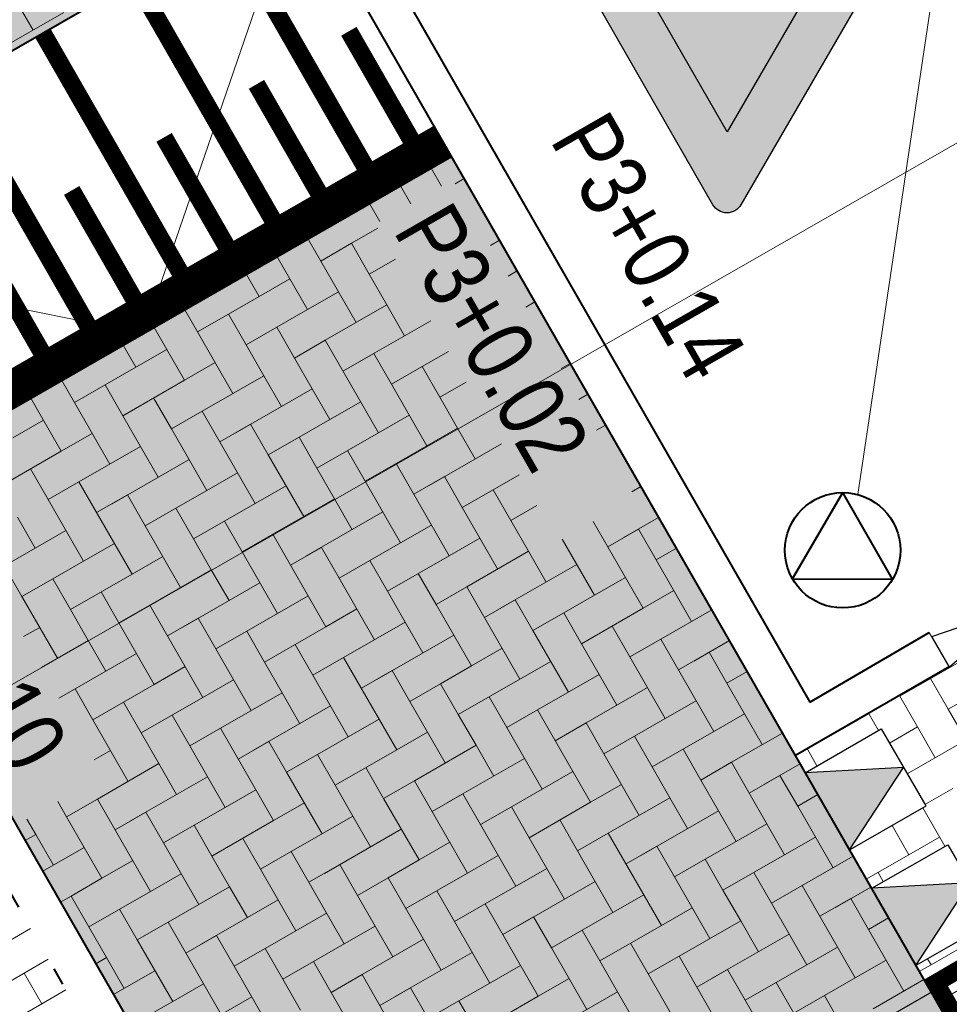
# Model space of a CAD drawing. Header units: metres. Extents: x 148742 to 148951, y 485553 to 485794.
# Tile 32 of 53: x 148843.48 to 148848.72, y 485701.71 to 485707.25. Entities that reach past the tile are written whole.
import ezdxf

# ---------------------------------------------------------------- set-up
doc = ezdxf.new("R2010")
doc.units = ezdxf.units.M
doc.header["$MEASUREMENT"] = 0
doc.linetypes.add('assen', pattern=[2.5, 2, -0.5])
doc.linetypes.add('rws', pattern=[2.74, 1.4, -0.4, 0.07, -0.4, 0.07, -0.4])
doc.layers.get('Defpoints').update_dxf_attribs({"color": 253, "lineweight": 13})
for name, color, linetype, lineweight in [('BWR-alg-assenplan', 92, 'assen', 30), ('BWR-nieuw-band-basislijn_GV', 7, 'Continuous', 40), ('BWR-nieuw-band-trottoir rws 115¯225x240 betonrug_GV', 94, 'rws_b', 40), ('BWR-nieuw-band-verloop eindband', 230, 'Continuous', 30), ('BWR-nieuw-raster-cel verharding_GV', 7, 'Continuous', 40), ('BWR-nieuw-straatmeubilair', 7, 'Continuous', 40), ('N-WE-VH-KANTVERHARDING-G', 1, 'Continuous', 13), ('N-WE-VW-MARKERING-G', 7, 'Continuous', 30), ('N-WE-VW-MARKERING_LANGS_STREEP_DOORGETROKKEN_010-G', 7, 'Continuous', 13), ('N-WE-VW-VERKEERSTEKEN', 7, 'Continuous', 30), ('WVB-dim-terr-maatvoering 018', 7, 'Continuous', 13), ('WVB-pen-brm-dik 018', 6, 'Continuous', 13), ('WVB-pen-dik 025', 1, 'Continuous', 30), ('WVB-pen-dik 035', 1, 'Continuous', 40), ('WVB-raster-20%', 254, 'Continuous', 30), ('WVB-raster-80%', 252, 'Continuous', 30), ('WVB-tekst-dik 025', 1, 'Continuous', 30)]:
    doc.layers.add(name, color=color, linetype=linetype, lineweight=lineweight)
doc.layers.add('BWR-alg-raster boundary', color=151, linetype='Continuous', lineweight=13, plot=False)
doc.styles.add('1 200   0.18', font='WORKING.shx', dxfattribs={"height": 0.36})
doc.styles.add('1 200   0.25', font='WORKING.shx', dxfattribs={"height": 0.5})
doc.styles.add('Style-WORKING', font='WORKING.shx')
doc.linetypes.add('rws_b', pattern='A,1.4,-0.4,0.07,-0.23,["B",Style-WORKING,S=0.36,R=0,X=-0.104,Y=-0.19],-0.17,0.07,-1.86', length=4.2)
doc.dimstyles.new('Note 1 200', dxfattribs={"dimtxt": 0.36, "dimasz": 0.36, "dimexe": 0.18, "dimexo": 0.0625, "dimgap": 0.18, "dimtad": 1, "dimzin": 0, "dimdsep": 46, "dimtxsty": '1 200   0.18', "dimblk": 'TerminatorOpen_0.5', "dimcen": 0, "dimclrd": 256, "dimclre": 256, "dimclrt": 1, "dimazin": 0, "dimtfac": 1, "dimtdec": 0, "dimtmove": 1, "dimatfit": 1, "dimldrblk": 'TerminatorOpen_0.5', "dimfxl": 0.18, "dimfxlon": 1, "dimfrac": 2, "dimtolj": 1, "dimtzin": 0, "dimlwd": -1, "dimlwe": -1, "dimarcsym": 0})
doc.dimstyles.new('TER 1 200', dxfattribs={"dimtxt": 0.36, "dimasz": 0.36, "dimexe": 0.18, "dimexo": 0.0625, "dimgap": 0.18, "dimtad": 1, "dimzin": 0, "dimdsep": 46, "dimtxsty": '1 200   0.18', "dimblk": 'TerminatorOpen_0.5', "dimcen": 0, "dimse1": 1, "dimse2": 1, "dimclrd": 256, "dimclre": 256, "dimclrt": 7, "dimazin": 0, "dimtfac": 1, "dimtdec": 0, "dimtmove": 1, "dimatfit": 1, "dimldrblk": 'TerminatorOpen_0.5', "dimfxl": 0.18, "dimfxlon": 1, "dimfrac": 2, "dimtolj": 1, "dimtzin": 0, "dimlwd": -1, "dimlwe": -1, "dimarcsym": 0})

# ---------------------------------------------------------------- blocks, each defined once
blk = doc.blocks.new('EINDB')
at = {"layer": 'BWR-nieuw-band-verloop eindband'}
for p, q in [((0, 0.197), (1, -0.003)), ((1, 0.197), (0, -0.003)), ((0, -0.003), (0, 0.197)), ((1, -0.003), (1, 0.197))]:
    blk.add_line(p, q, dxfattribs=at)
blk = doc.blocks.new('RVVBOR')
at = {"layer": 'BWR-nieuw-straatmeubilair'}
for p, q in [((0, 0.325), (-0.281, -0.163)), ((0, 0.325), (0.282, -0.163)), ((-0.281, -0.163), (0.282, -0.163))]:
    blk.add_line(p, q, dxfattribs=at)
blk.add_circle((0, 0), 0.325, dxfattribs=at)
blk = doc.blocks.new('*U30')
at = {"layer": 'N-WE-VW-VERKEERSTEKEN', "linetype": 'Continuous'}
h = blk.add_hatch(color=242, dxfattribs=at)
h.paths.add_polyline_path([(1.2102, 1.1348), (-1.2099, 1.1407, 0.57735), (-1.2892, 1.0041), (-0.0843, -1.0947, 0.57735), (0.0737, -1.0951), (1.2888, 0.9978, 0.57735)])
h.paths.add_polyline_path([(-0.0043, -0.6845), (-0.8946, 0.8663), (0.8936, 0.862)], flags=16)
at = {"layer": 'N-WE-VW-VERKEERSTEKEN', "linetype": 'Continuous', "extrusion": (0, 0, -1)}
blk.add_hatch(color=7, dxfattribs=at).paths.add_polyline_path([(0.0043, -0.6845), (-0.8936, 0.862), (0.8946, 0.8663)])
at = {"layer": 'N-WE-VW-VERKEERSTEKEN', "color": 242, "flags": 128}
blk.add_lwpolyline([(1.2888, 0.9978), (0.0737, -1.0951, -0.57735), (-0.0843, -1.0947), (-1.2892, 1.0041, -0.57735), (-1.2099, 1.1407), (1.2102, 1.1348, -0.57735)], format="xyb", close=True, dxfattribs=at)
blk.add_lwpolyline([(0.8936, 0.862), (-0.0043, -0.6845), (-0.8946, 0.8663)], close=True, dxfattribs=at)
blk = doc.blocks.new('TerminatorOpen_0.5')
at = {"color": 0, "linetype": 'ByBlock', "lineweight": -2}
for q in [(-1, 0.25), (-1, 0), (-1, -0.25)]:
    blk.add_line((0, 0), q, dxfattribs=at)
blk = doc.blocks.new('_Oblique_0.5')
at = {"color": 0, "linetype": 'ByBlock', "lineweight": -2}
for p, q in [((0.5, 0.25), (-0.5, -0.25)), ((0, 0), (-1, 0))]:
    blk.add_line(p, q, dxfattribs=at)
blk = doc.blocks.new('*D38')
at = {"layer": 'Defpoints', "color": 0, "lineweight": 40, "transparency": 16777216}
for p in [(148844.8281, 485715.7889), (148841.6279, 485713.9516), (148849.5435, 485704.1811)]:
    blk.add_point(p, dxfattribs=at)
at = {"layer": 'WVB-dim-terr-maatvoering 018', "transparency": 16777216}
for p, q in [((148844.672, 485715.6993), (148844.9842, 485715.8785)), ((148850.83, 485705.3348), (148845.0073, 485715.4767)), ((148850.8531, 485704.933), (148851.1653, 485705.1122))]:
    blk.add_line(p, q, dxfattribs=at)
at = {"layer": 'WVB-dim-terr-maatvoering 018', "transparency": 16777216, "xscale": 0.36, "yscale": 0.36, "zscale": 0.36}
for p, rotation in [((148844.8281, 485715.7889), 119.8608956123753), ((148851.0092, 485705.0226), 299.8608956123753)]:
    blk.add_blockref('_Oblique_0.5', p, dxfattribs=dict(at, rotation=rotation))
at = {"layer": 'WVB-dim-terr-maatvoering 018', "color": 7, "transparency": 16777216, "insert": (148848.2308, 485710.585), "char_height": 0.36, "attachment_point": 5, "rotation": 299.8609, "style": '1 200   0.18'}
blk.add_mtext('\\A1;\\C7;12.42', dxfattribs=at)

msp = doc.modelspace()

# ---------------------------------------------------------------- hatches: boundary and pattern name
at = {"layer": 'WVB-pen-dik 025'}
for points in [[(148848.1572, 485702.5803), (148847.9071, 485703.0144), (148848.4616, 485703.0429)], [(148848.5297, 485701.9293), (148848.2815, 485702.3645), (148848.8337, 485702.3947), (148848.834, 485702.3942), (148848.8342, 485702.3938)]]:
    msp.add_hatch(color=256, dxfattribs=at).paths.add_polyline_path(points)
at = {"layer": 'WVB-raster-20%'}
msp.add_hatch(color=256, dxfattribs=at).paths.add_polyline_path([(148845.9126, 485706.4819), (148851.3176, 485697.074), (148848.6009, 485701.8061), (148848.5297, 485701.9293), (148848.4678, 485702.0378), (148845.9154, 485706.4836)], flags=0)
h = msp.add_hatch(color=256, dxfattribs=at)
h.paths.add_polyline_path([(148842.2116, 485691.8461), (148842.176, 485691.9088), (148836.8123, 485701.2573), (148839.8448, 485702.9983), (148841.7989, 485699.5943), (148844.4006, 485701.088), (148842.4464, 485704.4919), (148842.4465, 485704.492), (148847.8515, 485695.0841), (148847.8487, 485695.0825), (148847.8127, 485695.1451), (148845.8945, 485698.4864), (148843.2928, 485696.9927), (148845.211, 485693.6515), (148845.2469, 485693.5888)])
h.paths.add_polyline_path([(148845.0608, 485698.9457), (148844.812, 485699.3788), (148845.2414, 485699.6255), (148845.4902, 485699.1923)], flags=16)
h.paths.add_polyline_path([(148845.4352, 485698.2935), (148845.1854, 485698.7283), (148845.6138, 485698.9745), (148845.8637, 485698.5396)], flags=16)
h.paths.add_polyline_path([(148842.1044, 485699.0636), (148841.8545, 485699.4985), (148842.283, 485699.7446), (148842.5328, 485699.3098)], flags=16)
h.paths.add_polyline_path([(148842.4769, 485698.4126), (148842.228, 485698.8458), (148842.6574, 485699.0924), (148842.9062, 485698.6593)], flags=16)
at = {"layer": 'WVB-raster-80%', "extrusion": (0, 0, -1)}
msp.add_hatch(color=256, dxfattribs=at).paths.add_polyline_path([(-148841.5752, 485706.0096), (-148845.0441, 485708.0012), (-148844.3689, 485709.1774), (-148841.6279, 485713.9516), (-148829.2466, 485727.6155)])

# ---------------------------------------------------------------- linework, layer by layer
at = {"layer": 'BWR-alg-assenplan'}
msp.add_line((148835.2242, 485694.09), (148855.1032, 485705.5029), dxfattribs=at)
at = {"layer": 'BWR-alg-raster boundary'}
msp.add_line((148850.3253, 485707.4558), (148831.1789, 485696.4879), dxfattribs=at)
at = {"layer": 'BWR-nieuw-band-basislijn_GV'}
for p, q in [((148847.8517, 485703.111), (148841.6279, 485713.9516)), ((148848.7176, 485703.6112), (148847.8517, 485703.111))]:
    msp.add_line(p, q, dxfattribs=at)
at = {"layer": 'BWR-nieuw-band-basislijn_GV', "ltscale": 0.5, "flags": 128}
msp.add_lwpolyline([(148841.5752, 485706.0096), (148844.4006, 485701.088), (148841.7989, 485699.5943), (148838.9735, 485704.5159, -1), (148841.5752, 485706.0096)], format="xyb", dxfattribs=at)
at = {"layer": 'BWR-nieuw-band-trottoir rws 115¯225x240 betonrug_GV', "ltscale": 0.5}
msp.add_line((148847.9324, 485703.4123), (148848.6058, 485703.8036), dxfattribs=at)
at = {"layer": 'BWR-nieuw-band-trottoir rws 115¯225x240 betonrug_GV', "linetype": 'rws_b', "flags": 128}
msp.add_lwpolyline([(148830.0811, 485727.0222), (148841.8069, 485714.0817), (148847.9324, 485703.4123)], dxfattribs=at)
at = {"layer": 'BWR-nieuw-band-trottoir rws 115¯225x240 betonrug_GV', "linetype": 'rws', "flags": 128}
msp.add_lwpolyline([(148841.3844, 485705.9001), (148844.1002, 485701.1692), (148841.8801, 485699.8946), (148839.1642, 485704.6255, -1)], format="xyb", close=True, dxfattribs=at)
at = {"layer": 'BWR-nieuw-raster-cel verharding_GV', "lineweight": 0}
for p, q in [((148843.359, 485707.5421), (148843.5582, 485707.1953)), ((148843.7316, 485707.2949), (148843.3848, 485707.0957)), ((148845.8588, 485706.3173), (148845.801, 485706.4178)), ((148845.9864, 485706.3599), (148845.9349, 485706.3303)), ((148845.6275, 485706.3183), (148845.6853, 485706.2176)), ((148845.5119, 485706.118), (148845.4541, 485706.2187)), ((148845.3518, 485705.9953), (148845.4992, 485706.08)), ((148845.1784, 485705.8956), (148845.1072, 485706.0195)), ((148845.3518, 485705.9953), (148845.1784, 485705.8956)), ((148845.4514, 485705.8219), (148845.3518, 485705.9953)), ((148846.1856, 485706.013), (148846.1341, 485705.9834)), ((148844.9337, 485705.9199), (148845.1046, 485705.6226)), ((148845.1784, 485705.8956), (148845.3776, 485705.5488)), ((148845.5988, 485705.9065), (148845.4514, 485705.8219)), ((148846.2852, 485705.8395), (148846.2338, 485705.81)), ((148844.8315, 485705.6964), (148844.7603, 485705.8204)), ((148845.0049, 485705.796), (148844.8315, 485705.6964)), ((148845.4514, 485705.8219), (148845.551, 485705.6484)), ((148845.1046, 485705.6226), (148845.278, 485705.7222)), ((148844.6581, 485705.5967), (148844.8315, 485705.6964)), ((148846.3847, 485705.6661), (148846.3334, 485705.6366)), ((148844.4847, 485705.4971), (148844.4134, 485705.6212)), ((148845.1046, 485705.6226), (148844.7577, 485705.4233)), ((148845.551, 485705.6484), (148845.2042, 485705.4492)), ((148845.6507, 485705.475), (148845.551, 485705.6484)), ((148844.6581, 485705.5967), (148844.4847, 485705.4971)), ((148844.7577, 485705.4233), (148844.6581, 485705.5967)), ((148845.7981, 485705.5597), (148845.3906, 485705.3256)), ((148844.24, 485705.5216), (148844.4109, 485705.2241)), ((148844.4847, 485705.4971), (148844.684, 485705.1503)), ((148844.9312, 485705.523), (148845.0308, 485705.3495)), ((148845.0308, 485705.3495), (148845.2042, 485705.4492)), ((148845.2042, 485705.4492), (148845.5031, 485704.9289)), ((148844.1379, 485705.2978), (148844.0665, 485705.4221)), ((148844.3113, 485705.3975), (148844.1379, 485705.2978)), ((148844.7577, 485705.4233), (148844.8574, 485705.2499)), ((148845.7503, 485705.3016), (148845.8977, 485705.3863)), ((148845.2301, 485705.0027), (148845.0308, 485705.3495)), ((148845.4773, 485705.3754), (148845.3038, 485705.2758)), ((148845.5769, 485705.202), (148845.4773, 485705.3754)), ((148843.9644, 485705.1982), (148844.1379, 485705.2978)), ((148844.4109, 485705.2241), (148844.5843, 485705.3237)), ((148845.7503, 485705.3016), (148845.5769, 485705.202)), ((148845.8499, 485705.1282), (148845.7503, 485705.3016)), ((148846.5839, 485705.3192), (148846.5327, 485705.2898)), ((148843.791, 485705.0986), (148843.7196, 485705.2229)), ((148844.4109, 485705.2241), (148844.0641, 485705.0248)), ((148844.8574, 485705.2499), (148844.5105, 485705.0506)), ((148844.957, 485705.0765), (148844.8574, 485705.2499)), ((148843.9644, 485705.1982), (148843.791, 485705.0986)), ((148844.0641, 485705.0248), (148843.9644, 485705.1982)), ((148845.1304, 485705.1761), (148844.6969, 485704.927)), ((148845.5769, 485705.202), (148845.7762, 485704.8551)), ((148845.9973, 485705.2129), (148845.8499, 485705.1282)), ((148843.5462, 485705.1233), (148843.7172, 485704.8255)), ((148844.2375, 485705.1244), (148844.3371, 485704.951)), ((148845.8499, 485705.1282), (148845.9496, 485704.9548)), ((148846.6835, 485705.1458), (148846.6323, 485705.1164)), ((148843.791, 485705.0986), (148843.9903, 485704.7517)), ((148845.4035, 485705.1023), (148845.2301, 485705.0027)), ((148843.6176, 485704.9989), (148843.4442, 485704.8993)), ((148844.0641, 485705.0248), (148844.1637, 485704.8514)), ((148844.3371, 485704.951), (148844.5105, 485705.0506)), ((148844.5105, 485705.0506), (148844.8094, 485704.5304)), ((148845.0566, 485704.9031), (148845.2301, 485705.0027)), ((148845.5031, 485704.9289), (148845.6765, 485705.0286)), ((148844.5364, 485704.6042), (148844.3371, 485704.951)), ((148844.7836, 485704.9769), (148844.6102, 485704.8772)), ((148844.8832, 485704.8034), (148844.7836, 485704.9769)), ((148845.9496, 485704.9548), (148845.6027, 485704.7555)), ((148846.0492, 485704.7813), (148845.9496, 485704.9548)), ((148846.7831, 485704.9723), (148846.7319, 485704.9429)), ((148843.7172, 485704.8255), (148843.8907, 485704.9252)), ((148845.0566, 485704.9031), (148844.8832, 485704.8034)), ((148845.1563, 485704.7297), (148845.0566, 485704.9031)), ((148845.5031, 485704.9289), (148845.1563, 485704.7297)), ((148844.1637, 485704.8514), (148843.8169, 485704.6521)), ((148844.2633, 485704.678), (148844.1637, 485704.8514)), ((148846.1966, 485704.866), (148845.7891, 485704.6319)), ((148843.7172, 485704.8255), (148843.3704, 485704.6263)), ((148844.4368, 485704.7776), (148844.0032, 485704.5285)), ((148844.8832, 485704.8034), (148845.0825, 485704.4566)), ((148845.3297, 485704.8293), (148845.4293, 485704.6559)), ((148843.5438, 485704.7259), (148843.6435, 485704.5525)), ((148845.1563, 485704.7297), (148845.2559, 485704.5562)), ((148845.4293, 485704.6559), (148845.6027, 485704.7555)), ((148845.6027, 485704.7555), (148845.9016, 485704.2353)), ((148844.7098, 485704.7038), (148844.5364, 485704.6042)), ((148845.8758, 485704.6817), (148845.7024, 485704.5821)), ((148845.9754, 485704.5083), (148845.8758, 485704.6817)), ((148846.1488, 485704.6079), (148846.2962, 485704.6926)), ((148843.6435, 485704.5525), (148843.8169, 485704.6521)), ((148843.8169, 485704.6521), (148844.1158, 485704.1319)), ((148844.8094, 485704.5304), (148844.9829, 485704.63)), ((148845.6286, 485704.309), (148845.4293, 485704.6559)), ((148846.9822, 485704.6254), (148846.9312, 485704.5961)), ((148844.0899, 485704.5783), (148843.9165, 485704.4787)), ((148844.1896, 485704.4049), (148844.0899, 485704.5783)), ((148844.363, 485704.5045), (148844.5364, 485704.6042)), ((148845.2559, 485704.5562), (148844.9091, 485704.357)), ((148845.3555, 485704.3828), (148845.2559, 485704.5562)), ((148846.1488, 485704.6079), (148845.9754, 485704.5083)), ((148846.2485, 485704.4345), (148846.1488, 485704.6079)), ((148843.8427, 485704.2056), (148843.6435, 485704.5525)), ((148844.363, 485704.5045), (148844.1896, 485704.4049)), ((148844.4626, 485704.3311), (148844.363, 485704.5045)), ((148844.8094, 485704.5304), (148844.4626, 485704.3311)), ((148845.9754, 485704.5083), (148846.1747, 485704.1615)), ((148846.3959, 485704.5192), (148846.2485, 485704.4345)), ((148843.5697, 485704.2794), (148843.47, 485704.4529)), ((148845.529, 485704.4825), (148845.0954, 485704.2334)), ((148847.0818, 485704.452), (148846.8813, 485704.3368)), ((148844.1896, 485704.4049), (148844.3888, 485704.0581)), ((148844.636, 485704.4308), (148844.7357, 485704.2573)), ((148845.802, 485704.4087), (148845.6286, 485704.309)), ((148846.2485, 485704.4345), (148846.3481, 485704.2611)), ((148846.7126, 485704.4297), (148846.9938, 485703.9401)), ((148843.7431, 485704.3791), (148843.3095, 485704.13)), ((148844.7357, 485704.2573), (148844.9091, 485704.357)), ((148844.9091, 485704.357), (148845.208, 485703.8367)), ((148845.9016, 485704.2353), (148846.0751, 485704.3349)), ((148846.968, 485704.3866), (148846.7946, 485704.2869)), ((148847.0676, 485704.2132), (148846.968, 485704.3866)), ((148844.0161, 485704.3053), (148843.8427, 485704.2056)), ((148844.4626, 485704.3311), (148844.5622, 485704.1577)), ((148845.1821, 485704.2832), (148845.0087, 485704.1836)), ((148845.2818, 485704.1098), (148845.1821, 485704.2832)), ((148845.4552, 485704.2094), (148845.6286, 485704.309)), ((148846.7208, 485704.0139), (148846.5392, 485704.33)), ((148847.1814, 485704.2785), (148847.0676, 485704.2132)), ((148844.1158, 485704.1319), (148844.2892, 485704.2315)), ((148844.9349, 485703.9105), (148844.7357, 485704.2573)), ((148845.9016, 485704.2353), (148845.5548, 485704.036)), ((148846.3481, 485704.2611), (148846.0013, 485704.0618)), ((148846.4477, 485704.0877), (148846.3481, 485704.2611)), ((148843.4959, 485704.0064), (148843.3963, 485704.1798)), ((148843.6693, 485704.106), (148843.8427, 485704.2056)), ((148845.4552, 485704.2094), (148845.2818, 485704.1098)), ((148845.5548, 485704.036), (148845.4552, 485704.2094)), ((148846.6212, 485704.1873), (148846.1876, 485703.9382)), ((148847.0676, 485704.2132), (148847.2669, 485703.8663)), ((148844.1158, 485704.1319), (148843.7689, 485703.9326)), ((148844.5622, 485704.1577), (148844.2154, 485703.9584)), ((148844.6619, 485703.9843), (148844.5622, 485704.1577)), ((148845.2818, 485704.1098), (148845.481, 485703.7629)), ((148845.7282, 485704.1356), (148845.8279, 485703.9622)), ((148846.8942, 485704.1135), (148846.7208, 485704.0139)), ((148843.6693, 485704.106), (148843.4959, 485704.0064)), ((148843.7689, 485703.9326), (148843.6693, 485704.106)), ((148844.8353, 485704.0839), (148844.4017, 485703.8348)), ((148845.8279, 485703.9622), (148846.0013, 485704.0618)), ((148846.0013, 485704.0618), (148846.3002, 485703.5416)), ((148843.4959, 485704.0064), (148843.6952, 485703.6596)), ((148843.9424, 485704.0322), (148844.042, 485703.8588)), ((148845.1083, 485704.0101), (148844.9349, 485703.9105)), ((148845.5548, 485704.036), (148845.6544, 485703.8626)), ((148846.5474, 485703.9143), (148846.7208, 485704.0139)), ((148846.9938, 485703.9401), (148847.1672, 485704.0397)), ((148844.042, 485703.8588), (148844.2154, 485703.9584)), ((148844.2154, 485703.9584), (148844.5143, 485703.4382)), ((148846.0271, 485703.6154), (148845.8279, 485703.9622)), ((148846.2743, 485703.988), (148846.1009, 485703.8884)), ((148846.3739, 485703.8146), (148846.2743, 485703.988)), ((148843.7689, 485703.9326), (148843.8686, 485703.7592)), ((148844.7615, 485703.8109), (148844.9349, 485703.9105)), ((148845.208, 485703.8367), (148845.3814, 485703.9364)), ((148846.5474, 485703.9143), (148846.3739, 485703.8146)), ((148846.647, 485703.7408), (148846.5474, 485703.9143)), ((148846.9938, 485703.9401), (148846.647, 485703.7408)), ((148847.3805, 485703.9316), (148847.0935, 485703.7667)), ((148843.5047, 485703.7808), (148843.5955, 485703.833)), ((148844.2413, 485703.512), (148844.042, 485703.8588)), ((148844.4885, 485703.8847), (148844.315, 485703.785)), ((148844.5881, 485703.7112), (148844.4885, 485703.8847)), ((148845.208, 485703.8367), (148844.8611, 485703.6375)), ((148845.6544, 485703.8626), (148845.3076, 485703.6633)), ((148845.7541, 485703.6892), (148845.6544, 485703.8626)), ((148846.8204, 485703.8405), (148846.92, 485703.6671)), ((148844.7615, 485703.8109), (148844.5881, 485703.7112)), ((148844.8611, 485703.6375), (148844.7615, 485703.8109)), ((148845.9275, 485703.7888), (148845.4939, 485703.5397)), ((148846.3739, 485703.8146), (148846.5732, 485703.4678)), ((148843.8686, 485703.7592), (148843.6044, 485703.6074)), ((148843.9682, 485703.5858), (148843.8686, 485703.7592)), ((148845.0346, 485703.7371), (148845.1342, 485703.5637)), ((148846.647, 485703.7408), (148846.7466, 485703.5674)), ((148846.92, 485703.6671), (148847.0935, 485703.7667)), ((148847.0935, 485703.7667), (148847.3924, 485703.2464)), ((148847.4801, 485703.7582), (148847.2798, 485703.6431)), ((148844.1416, 485703.6854), (148843.7081, 485703.4363)), ((148844.5881, 485703.7112), (148844.7873, 485703.3644)), ((148846.2005, 485703.715), (148846.0271, 485703.6154)), ((148847.1193, 485703.3202), (148846.92, 485703.6671)), ((148847.3665, 485703.6929), (148847.1931, 485703.5933)), ((148847.4661, 485703.5195), (148847.3665, 485703.6929)), ((148844.4147, 485703.6116), (148844.2413, 485703.512)), ((148844.8611, 485703.6375), (148844.9608, 485703.464)), ((148845.1342, 485703.5637), (148845.3076, 485703.6633)), ((148845.3076, 485703.6633), (148845.6065, 485703.1431)), ((148845.8537, 485703.5157), (148846.0271, 485703.6154)), ((148846.3002, 485703.5416), (148846.4736, 485703.6412)), ((148848.7868, 485703.6446), (148848.4398, 485703.4456)), ((148845.3334, 485703.2168), (148845.1342, 485703.5637)), ((148845.5806, 485703.5895), (148845.4072, 485703.4899)), ((148845.6803, 485703.4161), (148845.5806, 485703.5895)), ((148846.7466, 485703.5674), (148846.3998, 485703.3682)), ((148846.8463, 485703.394), (148846.7466, 485703.5674)), ((148847.5797, 485703.5847), (148847.4661, 485703.5195)), ((148844.0678, 485703.4123), (148844.2413, 485703.512)), ((148844.5143, 485703.4382), (148844.6877, 485703.5378)), ((148845.8537, 485703.5157), (148845.6803, 485703.4161)), ((148845.9533, 485703.3423), (148845.8537, 485703.5157)), ((148846.3002, 485703.5416), (148845.9533, 485703.3423)), ((148847.4661, 485703.5195), (148847.6654, 485703.1727)), ((148848.6133, 485703.5451), (148848.7128, 485703.3716)), ((148843.7948, 485703.4861), (148843.704, 485703.434)), ((148843.8944, 485703.3127), (148843.7948, 485703.4861)), ((148844.9608, 485703.464), (148844.6139, 485703.2648)), ((148845.0604, 485703.2906), (148844.9608, 485703.464)), ((148847.0197, 485703.4936), (148846.5861, 485703.2446)), ((148848.4398, 485703.4456), (148848.4376, 485703.4495)), ((148848.4398, 485703.4456), (148848.5393, 485703.2721)), ((148848.7128, 485703.3716), (148848.8863, 485703.4711)), ((148844.0678, 485703.4123), (148843.8944, 485703.3127)), ((148844.1675, 485703.2389), (148844.0678, 485703.4123)), ((148844.5143, 485703.4382), (148844.1675, 485703.2389)), ((148845.2338, 485703.3903), (148844.8003, 485703.1412)), ((148845.6803, 485703.4161), (148845.8795, 485703.0693)), ((148846.1267, 485703.442), (148846.2264, 485703.2685)), ((148847.2927, 485703.4199), (148847.1193, 485703.3202)), ((148844.3409, 485703.3386), (148844.4405, 485703.1651)), ((148845.9533, 485703.3423), (148846.053, 485703.1689)), ((148846.2264, 485703.2685), (148846.3998, 485703.3682)), ((148846.3998, 485703.3682), (148846.6987, 485702.8479)), ((148847.3924, 485703.2464), (148847.5658, 485703.3461)), ((148848.0928, 485703.2466), (148848.2663, 485703.3461)), ((148848.2644, 485703.3494), (148848.3201, 485703.2523)), ((148848.9118, 485703.0246), (148848.7128, 485703.3716)), ((148843.8944, 485703.3127), (148844.0937, 485702.9659)), ((148845.5069, 485703.3165), (148845.3334, 485703.2168)), ((148846.6728, 485703.2944), (148846.4994, 485703.1947)), ((148846.7725, 485703.121), (148846.6728, 485703.2944)), ((148846.9459, 485703.2206), (148847.1193, 485703.3202)), ((148844.1675, 485703.2389), (148844.2671, 485703.0655)), ((148844.4405, 485703.1651), (148844.6139, 485703.2648)), ((148844.6139, 485703.2648), (148844.9128, 485702.7445)), ((148845.6065, 485703.1431), (148845.7799, 485703.2427)), ((148846.4256, 485702.9217), (148846.2264, 485703.2685)), ((148847.3924, 485703.2464), (148847.0455, 485703.0472)), ((148847.7789, 485703.2378), (148847.492, 485703.073)), ((148848.0928, 485703.2466), (148847.8529, 485703.1089)), ((148848.0912, 485703.2494), (148848.0928, 485703.2466)), ((148848.5393, 485703.2721), (148848.3817, 485703.1817)), ((148848.6388, 485703.0986), (148848.5393, 485703.2721)), ((148844.887, 485703.191), (148844.7136, 485703.0914)), ((148844.9866, 485703.0176), (148844.887, 485703.191)), ((148845.16, 485703.1172), (148845.3334, 485703.2168)), ((148846.053, 485703.1689), (148845.7061, 485702.9696)), ((148846.1526, 485702.9955), (148846.053, 485703.1689)), ((148846.9459, 485703.2206), (148846.7725, 485703.121)), ((148847.0455, 485703.0472), (148846.9459, 485703.2206)), ((148848.8123, 485703.1981), (148848.4815, 485703.0084)), ((148843.9033, 485703.0871), (148843.994, 485703.1393)), ((148844.6398, 485702.8183), (148844.4405, 485703.1651)), ((148845.16, 485703.1172), (148844.9866, 485703.0176)), ((148845.2597, 485702.9438), (148845.16, 485703.1172)), ((148845.6065, 485703.1431), (148845.2597, 485702.9438)), ((148846.7725, 485703.121), (148846.9717, 485702.7741)), ((148847.2189, 485703.1468), (148847.3186, 485702.9734)), ((148847.9193, 485703.1471), (148847.9735, 485703.0526)), ((148844.2671, 485703.0655), (148843.9203, 485702.8663)), ((148844.3667, 485702.8921), (148844.2671, 485703.0655)), ((148846.326, 485703.0951), (148845.8925, 485702.846)), ((148847.3186, 485702.9734), (148847.492, 485703.073)), ((148847.492, 485703.073), (148847.7909, 485702.5528)), ((148847.8784, 485703.0644), (148847.6783, 485702.9494)), ((148844.9866, 485703.0176), (148845.1859, 485702.6707)), ((148845.4331, 485703.0434), (148845.5327, 485702.87)), ((148846.5991, 485703.0213), (148846.4256, 485702.9217)), ((148847.0455, 485703.0472), (148847.1452, 485702.8738)), ((148844.5401, 485702.9917), (148844.1066, 485702.7426)), ((148845.5327, 485702.87), (148845.7061, 485702.9696)), ((148845.7061, 485702.9696), (148846.005, 485702.4494)), ((148846.6987, 485702.8479), (148846.8721, 485702.9475)), ((148847.5178, 485702.6266), (148847.3186, 485702.9734)), ((148847.765, 485702.9992), (148847.5916, 485702.8996)), ((148847.8647, 485702.8258), (148847.765, 485702.9992)), ((148844.8132, 485702.9179), (148844.6398, 485702.8183)), ((148845.2597, 485702.9438), (148845.3593, 485702.7704)), ((148845.9792, 485702.8959), (148845.8058, 485702.7962)), ((148846.0788, 485702.7224), (148845.9792, 485702.8959)), ((148846.2522, 485702.8221), (148846.4256, 485702.9217)), ((148847.978, 485702.8909), (148847.8647, 485702.8258)), ((148848.7383, 485702.9251), (148848.5813, 485702.835)), ((148843.6973, 485702.8528), (148843.7468, 485702.7666)), ((148843.7468, 485702.7666), (148843.9203, 485702.8663)), ((148843.9203, 485702.8663), (148844.2192, 485702.346)), ((148844.9128, 485702.7445), (148845.0862, 485702.8442)), ((148845.732, 485702.5232), (148845.5327, 485702.87)), ((148846.6987, 485702.8479), (148846.3519, 485702.6487)), ((148847.1452, 485702.8738), (148846.7983, 485702.6745)), ((148847.2448, 485702.7003), (148847.1452, 485702.8738)), ((148844.1933, 485702.7925), (148844.0199, 485702.6928)), ((148844.2929, 485702.619), (148844.1933, 485702.7925)), ((148844.4664, 485702.7187), (148844.6398, 485702.8183)), ((148846.2522, 485702.8221), (148846.0788, 485702.7224)), ((148846.3519, 485702.6487), (148846.2522, 485702.8221)), ((148847.4182, 485702.8), (148846.9847, 485702.5509)), ((148847.8647, 485702.8258), (148848.0639, 485702.479)), ((148848.5699, 485702.8168), (148848.6942, 485702.6)), ((148843.5239, 485702.7532), (148843.5734, 485702.667)), ((148843.9461, 485702.4198), (148843.7468, 485702.7666)), ((148844.9128, 485702.7445), (148844.566, 485702.5453)), ((148845.3593, 485702.7704), (148845.0125, 485702.5711)), ((148845.4589, 485702.597), (148845.3593, 485702.7704)), ((148846.5253, 485702.7483), (148846.6249, 485702.5749)), ((148847.6913, 485702.7262), (148847.5178, 485702.6266)), ((148848.0524, 485702.7622), (148848.052, 485702.762)), ((148844.4664, 485702.7187), (148844.2929, 485702.619)), ((148844.566, 485702.5453), (148844.4664, 485702.7187)), ((148845.6323, 485702.6966), (148845.1988, 485702.4475)), ((148846.0788, 485702.7224), (148846.2781, 485702.3756)), ((148846.6249, 485702.5749), (148846.7983, 485702.6745)), ((148846.7983, 485702.6745), (148847.0972, 485702.1542)), ((148848.3966, 485702.717), (148848.4909, 485702.5526)), ((148843.5734, 485702.667), (148843.5138, 485702.6327)), ((148843.6731, 485702.4936), (148843.5734, 485702.667)), ((148844.2929, 485702.619), (148844.4922, 485702.2722)), ((148844.7394, 485702.6449), (148844.839, 485702.4715)), ((148845.9054, 485702.6228), (148845.732, 485702.5232)), ((148846.3519, 485702.6487), (148846.4515, 485702.4752)), ((148847.3444, 485702.5269), (148847.5178, 485702.6266)), ((148847.7909, 485702.5528), (148847.9643, 485702.6524)), ((148848.4909, 485702.5526), (148848.6644, 485702.6521)), ((148843.8465, 485702.5932), (148843.6134, 485702.4593)), ((148844.839, 485702.4715), (148845.0125, 485702.5711)), ((148845.0125, 485702.5711), (148845.3114, 485702.0509)), ((148846.8242, 485702.228), (148846.6249, 485702.5749)), ((148847.0714, 485702.6007), (148846.898, 485702.5011)), ((148847.171, 485702.4273), (148847.0714, 485702.6007)), ((148848.1516, 485702.5886), (148848.1522, 485702.5889)), ((148844.1195, 485702.5194), (148843.9461, 485702.4198)), ((148844.566, 485702.5453), (148844.6656, 485702.3718)), ((148845.5586, 485702.4235), (148845.732, 485702.5232)), ((148846.005, 485702.4494), (148846.1784, 485702.549)), ((148847.3444, 485702.5269), (148847.171, 485702.4273)), ((148847.4441, 485702.3535), (148847.3444, 485702.5269)), ((148847.7909, 485702.5528), (148847.4441, 485702.3535)), ((148848.1772, 485702.544), (148847.8905, 485702.3794)), ((148848.4909, 485702.5526), (148848.2512, 485702.4151)), ((148845.0383, 485702.1246), (148844.839, 485702.4715)), ((148845.2855, 485702.4973), (148845.1121, 485702.3977)), ((148845.3851, 485702.3239), (148845.2855, 485702.4973)), ((148846.005, 485702.4494), (148845.6582, 485702.2501)), ((148846.4515, 485702.4752), (148846.1047, 485702.276)), ((148846.5511, 485702.3018), (148846.4515, 485702.4752)), ((148847.6175, 485702.4531), (148847.7171, 485702.2797)), ((148848.3174, 485702.4531), (148848.3468, 485702.4018)), ((148843.7727, 485702.3202), (148843.9461, 485702.4198)), ((148844.2192, 485702.346), (148844.3926, 485702.4456)), ((148845.5586, 485702.4235), (148845.3851, 485702.3239)), ((148845.6582, 485702.2501), (148845.5586, 485702.4235)), ((148846.7245, 485702.4014), (148846.291, 485702.1524)), ((148847.171, 485702.4273), (148847.3703, 485702.0805)), ((148844.2192, 485702.346), (148843.8723, 485702.1467)), ((148844.6656, 485702.3718), (148844.3188, 485702.1726)), ((148844.7653, 485702.1984), (148844.6656, 485702.3718)), ((148845.8316, 485702.3498), (148845.9312, 485702.1763)), ((148847.4441, 485702.3535), (148847.5437, 485702.1801)), ((148847.7171, 485702.2797), (148847.8905, 485702.3794)), ((148847.8905, 485702.3794), (148848.1894, 485701.8591)), ((148848.2767, 485702.3706), (148848.0769, 485702.2558)), ((148843.7727, 485702.3202), (148843.7129, 485702.2858)), ((148843.8723, 485702.1467), (148843.7727, 485702.3202)), ((148844.9387, 485702.2981), (148844.5051, 485702.049)), ((148845.3851, 485702.3239), (148845.5844, 485701.9771)), ((148846.9976, 485702.3277), (148846.8242, 485702.228)), ((148848.1636, 485702.3056), (148847.9902, 485702.2059)), ((148848.2632, 485702.1322), (148848.1636, 485702.3056)), ((148844.0457, 485702.2464), (148844.1454, 485702.073)), ((148845.6582, 485702.2501), (148845.7578, 485702.0767)), ((148845.9312, 485702.1763), (148846.1047, 485702.276)), ((148846.1047, 485702.276), (148846.4036, 485701.7557)), ((148846.6508, 485702.1284), (148846.8242, 485702.228)), ((148847.0972, 485702.1542), (148847.2706, 485702.2539)), ((148847.9164, 485701.9329), (148847.7171, 485702.2797)), ((148844.1454, 485702.073), (148844.3188, 485702.1726)), ((148844.3188, 485702.1726), (148844.6177, 485701.6523)), ((148845.2117, 485702.2243), (148845.0383, 485702.1246)), ((148846.1305, 485701.8295), (148845.9312, 485702.1763)), ((148846.3777, 485702.2022), (148846.2043, 485702.1026)), ((148846.4773, 485702.0288), (148846.3777, 485702.2022)), ((148847.5437, 485702.1801), (148847.1969, 485701.9808)), ((148847.6433, 485702.0067), (148847.5437, 485702.1801)), ((148848.3763, 485702.1971), (148848.2632, 485702.1322)), ((148843.4087, 485702.0591), (148843.5446, 485702.1371)), ((148843.8723, 485702.1467), (148843.972, 485701.9733)), ((148844.8649, 485702.025), (148845.0383, 485702.1246)), ((148845.3114, 485702.0509), (148845.4848, 485702.1505)), ((148846.6508, 485702.1284), (148846.4773, 485702.0288)), ((148846.7504, 485701.955), (148846.6508, 485702.1284)), ((148847.0972, 485702.1542), (148846.7504, 485701.955)), ((148848.2632, 485702.1322), (148848.4625, 485701.7853)), ((148844.3446, 485701.7261), (148844.1454, 485702.073)), ((148844.5918, 485702.0988), (148844.4184, 485701.9992)), ((148844.6915, 485701.9254), (148844.5918, 485702.0988)), ((148845.7578, 485702.0767), (148845.411, 485701.8774)), ((148845.8575, 485701.9033), (148845.7578, 485702.0767)), ((148847.8167, 485702.1063), (148847.3832, 485701.8572)), ((148848.4504, 485702.0683), (148848.4504, 485702.0683)), ((148844.8649, 485702.025), (148844.6915, 485701.9254)), ((148844.9645, 485701.8516), (148844.8649, 485702.025)), ((148845.3114, 485702.0509), (148844.9645, 485701.8516)), ((148846.0309, 485702.0029), (148845.5973, 485701.7538)), ((148846.4773, 485702.0288), (148846.6766, 485701.6819)), ((148846.9238, 485702.0546), (148847.0234, 485701.8812)), ((148848.0898, 485702.0325), (148847.9164, 485701.9329)), ((148848.7894, 485702.0321), (148848.6159, 485701.9326)), ((148843.5078, 485701.8865), (148843.6437, 485701.9645)), ((148843.972, 485701.9733), (148843.9121, 485701.9389)), ((148844.0716, 485701.7999), (148843.972, 485701.9733)), ((148845.1379, 485701.9512), (148845.2376, 485701.7778)), ((148846.7504, 485701.955), (148846.85, 485701.7816)), ((148847.0234, 485701.8812), (148847.1969, 485701.9808)), ((148847.1969, 485701.9808), (148847.4957, 485701.4606)), ((148848.1894, 485701.8591), (148848.3628, 485701.9587)), ((148848.6159, 485701.9326), (148848.596, 485701.9673)), ((148844.245, 485701.8995), (148844.0117, 485701.7655)), ((148844.6915, 485701.9254), (148844.8907, 485701.5785)), ((148846.3039, 485701.9291), (148846.1305, 485701.8295)), ((148847.4699, 485701.907), (148847.2965, 485701.8074)), ((148847.5695, 485701.7336), (148847.4699, 485701.907)), ((148847.743, 485701.8333), (148847.9164, 485701.9329)), ((148848.5499, 485701.8948), (148848.6159, 485701.9326)), ((148843.16, 485701.6869), (148843.5078, 485701.8865)), ((148843.5078, 485701.8865), (148843.6074, 485701.7131)), ((148844.9645, 485701.8516), (148845.0642, 485701.6782)), ((148845.2376, 485701.7778), (148845.411, 485701.8774)), ((148845.411, 485701.8774), (148845.7099, 485701.3572)), ((148846.4036, 485701.7557), (148846.577, 485701.8554)), ((148847.2227, 485701.5344), (148847.0234, 485701.8812)), ((148848.1894, 485701.8591), (148847.8426, 485701.6598)), ((148848.5754, 485701.8502), (148848.289, 485701.6857)), ((148848.8889, 485701.8587), (148848.6495, 485701.7213)), ((148843.6074, 485701.7131), (148843.7432, 485701.7911)), ((148844.5181, 485701.8257), (148844.3446, 485701.7261)), ((148845.684, 485701.8037), (148845.5106, 485701.704)), ((148845.7837, 485701.6302), (148845.684, 485701.8037)), ((148845.9571, 485701.7299), (148846.1305, 485701.8295)), ((148846.85, 485701.7816), (148846.5032, 485701.5823)), ((148846.9497, 485701.6081), (148846.85, 485701.7816)), ((148847.743, 485701.8333), (148847.5695, 485701.7336)), ((148847.8426, 485701.6598), (148847.743, 485701.8333)), ((148844.1712, 485701.6265), (148844.3446, 485701.7261)), ((148844.6177, 485701.6523), (148844.7911, 485701.752)), ((148845.4368, 485701.431), (148845.2376, 485701.7778)), ((148845.9571, 485701.7299), (148845.7837, 485701.6302)), ((148846.0567, 485701.5565), (148845.9571, 485701.7299)), ((148846.4036, 485701.7557), (148846.0567, 485701.5565)), ((148847.5695, 485701.7336), (148847.7688, 485701.3868)), ((148848.016, 485701.7595), (148848.1156, 485701.5861)), ((148848.7154, 485701.7591), (148848.8149, 485701.5857)), ((148843.2596, 485701.5134), (148843.6074, 485701.7131))]:
    msp.add_line(p, q, dxfattribs=at)
at = {"layer": 'N-WE-VH-KANTVERHARDING-G'}
for p, q in [((148845.0441, 485708.0012), (148845.9154, 485706.4836)), ((148848.6058, 485703.8036), (148848.7163, 485703.6133))]:
    msp.add_line(p, q, dxfattribs=at)
at = {"layer": 'N-WE-VW-MARKERING-G', "flags": 128}
for points, const_width in [([(148845.4253, 485706.4328), (148844.6535, 485707.777)], 0.1), ([(148844.9049, 485706.134), (148844.1332, 485707.4782)], 0.1), ([(148844.3846, 485705.8353), (148843.6128, 485707.1795)], 0.1), ([(148845.6854, 485706.5821), (148845.3369, 485707.1892)], 0.1), ([(148845.1651, 485706.2834), (148844.8166, 485706.8905)], 0.1), ([(148843.8642, 485705.5365), (148843.0925, 485706.8808)], 0.1), ([(148842.3967, 485704.5787), (148845.8656, 485706.5703)], 0.2), ([(148844.6447, 485705.9847), (148844.2962, 485706.5917)], 0.1), ([(148844.1244, 485705.6859), (148843.7759, 485706.293)], 0.1), ([(148843.6041, 485705.3872), (148843.2555, 485705.9942)], 0.1)]:
    msp.add_lwpolyline(points, dxfattribs=dict(at, const_width=const_width))
at = {"layer": 'N-WE-VW-MARKERING_LANGS_STREEP_DOORGETROKKEN_010-G', "flags": 128}
msp.add_lwpolyline([(148849.388, 485700.5337, 0.1, 0.1, 0), (148848.6434, 485701.8305, 0.1, 0.1, 0), (148851.5712, 485703.5431, 0.1, 0.1, 0)], format="xyseb", dxfattribs=at)
at = {"layer": 'WVB-pen-brm-dik 018'}
for p, q in [((148845.0441, 485708.0012), (148844.181, 485705.4878)), ((148844.181, 485705.4878), (148841.5752, 485706.0096))]:
    msp.add_line(p, q, dxfattribs=at)
at = {"layer": 'WVB-pen-dik 025'}
for p, q in [((148847.9071, 485703.0144), (148848.3358, 485703.2613)), ((148848.3358, 485703.2613), (148848.5859, 485702.8272)), ((148848.5863, 485702.8263), (148848.1577, 485702.5794)), ((148848.2815, 485702.3645), (148848.7102, 485702.6091)), ((148848.7102, 485702.6091), (148848.9598, 485702.1759)), ((148848.9598, 485702.1759), (148848.5306, 485701.9298))]:
    msp.add_line(p, q, dxfattribs=at)
at = {"layer": 'WVB-pen-dik 025', "flags": 128}
for points in [[(148847.9071, 485703.0144), (148848.1572, 485702.5803), (148848.4616, 485703.0429)], [(148848.2815, 485702.3645), (148848.5297, 485701.9293), (148848.8342, 485702.3938), (148848.834, 485702.3942), (148848.8337, 485702.3947)]]:
    msp.add_lwpolyline(points, close=True, dxfattribs=at)
at = {"layer": 'WVB-pen-dik 035'}
for p, q in [((148841.5752, 485706.0096), (148845.0441, 485708.0012)), ((148842.4465, 485704.492), (148845.9154, 485706.4836)), ((148848.6009, 485701.8061), (148847.8517, 485703.111))]:
    msp.add_line(p, q, dxfattribs=at)
at = {"layer": 'WVB-raster-20%', "flags": 128}
msp.add_lwpolyline([(148845.9126, 485706.4819), (148851.3176, 485697.074), (148848.6009, 485701.8061), (148848.5297, 485701.9293), (148848.4678, 485702.0378), (148845.9154, 485706.4836)], close=True, dxfattribs=at)
at = {"layer": 'WVB-raster-80%', "flags": 128}
for points in [[(148844.3689, 485709.1774), (148845.0441, 485708.0012), (148841.5752, 485706.0096), (148829.2466, 485727.6155), (148841.6279, 485713.9516)], [(148845.9126, 485706.4819), (148842.4465, 485704.492), (148847.8515, 485695.0841), (148851.3176, 485697.074)]]:
    msp.add_lwpolyline(points, close=True, dxfattribs=at)
at = {"layer": 'WVB-raster-80%'}
msp.add_solid([(148845.9126, 485706.4819), (148842.4465, 485704.492), (148851.3176, 485697.074), (148847.8515, 485695.0841)], dxfattribs=at)

# ---------------------------------------------------------------- block references
at = {"layer": 'BWR-nieuw-band-verloop eindband', "rotation": 29.82618404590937}
msp.add_blockref('EINDB', (148848.7176, 485703.6112), dxfattribs=at)
at = {"layer": 'BWR-nieuw-straatmeubilair', "rotation": 119.8374355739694}
msp.add_blockref('RVVBOR', (148848.1182, 485704.2671), dxfattribs=at)
at = {"layer": 'N-WE-VW-VERKEERSTEKEN', "color": 7, "linetype": 'Continuous', "true_color": 0xf7fbf5}
msp.add_blockref('*U30', (148847.4713, 485707.3075), dxfattribs=at)

# ---------------------------------------------------------------- texts
at = {"layer": 'WVB-tekst-dik 025', "linetype": 'Continuous', "style": '1 200   0.25', "width": 0.85}
for s, p in [('P3+0.14', (148846.4654, 485706.5778)), ('P3+0.02', (148845.5824, 485706.0662)), ('P3+0.10', (148842.6458, 485704.3747))]:
    msp.add_text(s, height=0.375, rotation=299.8783, dxfattribs=at).set_placement(p)

# ---------------------------------------------------------------- dimensions: what is measured, and where the dimension line sits
at = {"layer": 'WVB-dim-terr-maatvoering 018'}
dim = msp.add_linear_dim(base=(148844.8281, 485715.7889), p1=(148849.5435, 485704.1811), p2=(148841.6279, 485713.9516), angle=119.8609, text='\\C7;12.42', dimstyle='TER 1 200', override={"dimblk": '_Oblique_0.5', "dimse1": 0, "dimse2": 0, "dimtdec": 2, "dimtmove": 2}, dxfattribs=at)
dim.commit()
dim.dimension.update_dxf_attribs({"geometry": '*D38', "text_midpoint": (148848.2308, 485710.585)})

# ---------------------------------------------------------------- leaders
msp.add_leader([(148848.7601, 485708.3053), (148848.2032, 485704.5808)], dimstyle='Note 1 200', override={"dimscale": 1, "dimclrd": 0}, dxfattribs=at)

doc.saveas('drawing.dxf')
